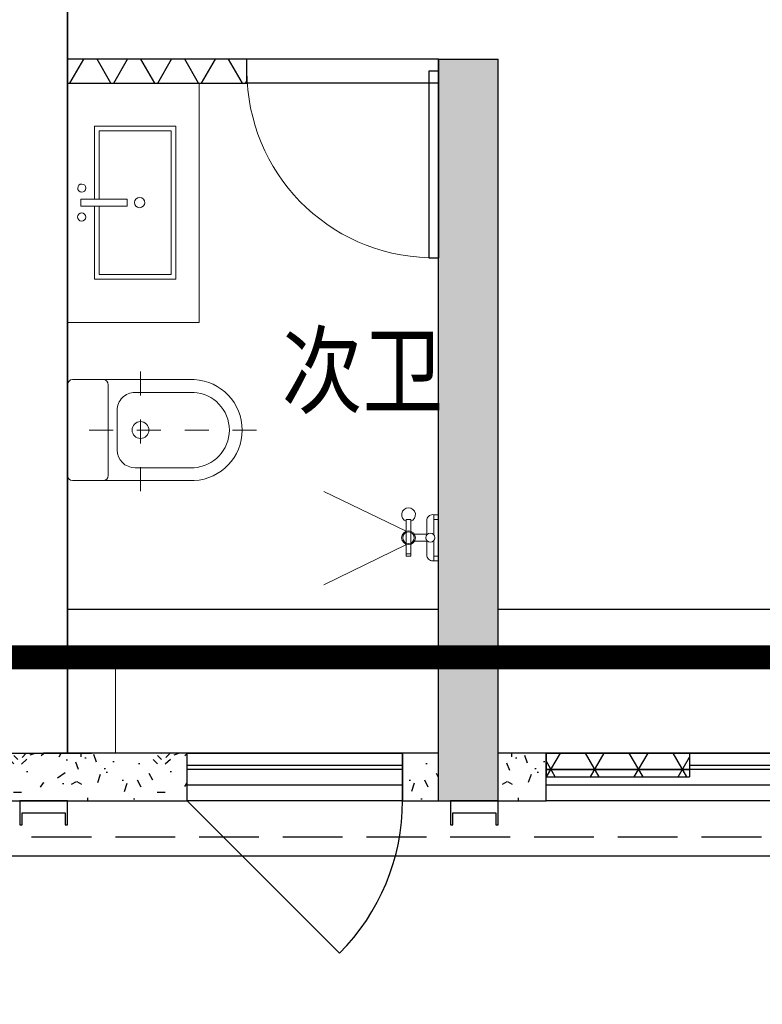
# Model space of a CAD drawing. Extents: x 513769.4 to 513832.9, y -232082 to -232034.4.
# Tile 8 of 17: x 513798.5 to 513801.6, y -232062.7 to -232058.6. Entities that reach past the tile are written whole.
import ezdxf

# ---------------------------------------------------------------- set-up
doc = ezdxf.new("R2010")
doc.units = 0
doc.header["$LTSCALE"] = 1000
for name, pattern in [('3、6#-腰线-标准层$0$DASH', [0.35, 0.25, -0.1]), ('A2户型$1$CACHE2', [0.1875, 0.125, -0.0625]), ('A2户型$1$DASH', [0.35, 0.25, -0.1])]:
    doc.linetypes.add(name, pattern=pattern)
doc.layers.get('0').update_dxf_attribs({"color": 252})
for name, color, linetype in [('3、6#-腰线-标准层$0$板边线', 252, 'Continuous'), ('6#-造型-1F（实施版）金属型材-METAL-S', 253, 'Continuous'), ('6#-造型-深灰色铝合金百叶', 252, 'Continuous'), ('A-ANNO-100-TXT', 252, 'Continuous'), ('A1(a)户型$0$A-PART-S', 252, 'Continuous'), ('A1(a)户型$0$A-PATT-COLU', 252, 'Continuous'), ('A1(a)户型$0$A-WALL-S', 252, 'Continuous'), ('A2户型$1$A-DOOR', 252, 'Continuous'), ('A2户型$1$A-METAL-E', 252, 'Continuous'), ('A2户型$1$A-PART-S', 252, 'Continuous'), ('A2户型$1$A-PATT-COLU', 252, 'Continuous'), ('A2户型$1$A-STR-CONC-B', 252, 'Continuous'), ('A2户型$1$A-STR-CONC-E', 252, 'Continuous'), ('A2户型$1$A-STR-CONC-H', 252, 'A2户型$1$CACHE2'), ('A2户型$1$A-WALL-S', 252, 'Continuous'), ('A2户型$1$A-WINDOW', 252, 'Continuous'), ('看线', 253, 'Continuous')]:
    doc.layers.add(name, color=color, linetype=linetype)
doc.layers.add('A2户型$1$AE-FURN-MOVE', color=252, linetype='Continuous', lineweight=20)
doc.layers.add('面积-计容-住宅-1', color=1, linetype='Continuous', lineweight=0)
doc.styles.get("Standard").update_dxf_attribs({"font": 'TSSDENG.shx', "width": 0.8, "bigfont": 'hztxt.shx'})
pattern_1 = [(0, (0, 0), (0, 158.75), []), (60, (0, 0), (-137.4815328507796, 79.37500000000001), []), (120, (0, 0), (-137.4815328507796, -79.37499999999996), [])]
pattern_2 = [(0, (177, -183), (300, 600), [0, -600]), (0, (-174, -264), (300, 600), [0, -600]), (0, (21, -270), (300, 600), [0, -600]), (0, (234, -93), (300, 600), [0, -600]), (0, (-15, -300), (300, 600), [0, -600]), (0, (294, 285), (300, 600), [0, -600]), (0, (111, 237), (300, 600), [0, -600]), (0, (207, 162), (300, 600), [0, -600]), (0, (-282, 150), (300, 600), [0, -600]), (0, (12, 123), (300, 600), [0, -600]), (0, (-102, -30), (300, 600), [0, -600]), (0, (-96, -255), (300, 600), [0, -600]), (0, (129, -279), (300, 600), [0, -600]), (0, (294, -15), (300, 600), [0, -600]), (0, (-267, -108), (300, 600), [0, -600]), (0, (-216, -6), (300, 600), [0, -600]), (0, (18, -48), (300, 600), [0, -600]), (0, (-66, -135), (300, 600), [0, -600]), (0, (-114, 63), (300, 600), [0, -600]), (0, (-39, 288), (300, 600), [0, -600]), (0, (-243, -234), (300, 600), [0, -600]), (0, (87, 165), (300, 600), [0, -600]), (0, (-192, 174), (300, 600), [0, -600]), (0, (-240, 252), (300, 600), [0, -600]), (130.601294, (257.142858, 97.142856), (-1499.999983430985, 1800.000007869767), [26.341554, -11037.111]), (18.4349488, (214.285716, 108.571428), (1499.99999446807, 599.9999955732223), [27.10524, -3767.6279]), (90, (214.285716, 82.857144), (300.0000000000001, 600), [25.714284, -1174.28565]), (161.565051, (240, 74.285712), (-1500.000007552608, 599.9999552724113), [27.10524, -3767.6279]), (53.1301023, (240, 74.285712), (300.0000005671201, 599.9999997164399), [28.57143, -2971.4285]), (135, (262.857144, -231.42852), (-300.0000362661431, 599.9999593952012), [24.24366, -1672.8126]), (45, (228.571428, -231.42852), (299.999998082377, 599.9999975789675), [24.24366, -1672.8126]), (135, (245.714286, -248.57142), (-300.0000362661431, 599.9999593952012), [24.24366, -1672.8126]), (45, (245.714286, -248.57142), (299.999998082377, 599.9999975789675), [24.24366, -1672.8126]), (116.565051, (-25.71426, 171.428574), (-5.21929867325e-05, 1199.999967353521), [31.943826, -638.8765000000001]), (180, (-39.99995999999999, 199.999998), (-299.9999999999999, 600), [34.285716, -565.71425]), (63.43494880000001, (-88.57139999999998, 171.428574), (2.7161453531e-06, 1199.999994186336), [31.943826, -638.8765000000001]), (116.565051, (-74.2857, 142.857144), (-5.21929867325e-05, 1199.999967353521), [31.943826, -638.8765000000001]), (0, (-74.2857, 142.857144), (300, 600), [34.285716, -565.71425]), (63.43494880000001, (-39.99995999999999, 142.857144), (2.7161453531e-06, 1199.999994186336), [31.943826, -638.8765000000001]), (107.102728, (199.999998, -31.42854000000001), (-899.9999655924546, 3000.000004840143), [38.861346, -16282.9025]), (143.972626, (188.571426, 5.714286), (-5699.99992773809, 4199.999995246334), [38.861346, -8122.02]), (180, (157.142856, 28.57143), (-299.9999999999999, 600), [37.142856, -562.8571]), (36.02737329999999, (88.57142999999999, 5.714286), (5699.999957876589, 4199.999954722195), [38.861346, -8122.02]), (71.56505109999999, (77.142858, -28.5714), (900.0000046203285, 2999.99999483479), [36.140316, -3758.5928]), (107.102728, (88.57142999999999, -65.71428), (-899.9999655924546, 3000.000004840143), [38.861346, -16282.9025]), (143.972626, (120, -88.57139999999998), (-5699.99992773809, 4199.999995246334), [38.861346, -8122.02]), (0, (120, -88.57139999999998), (300, 600), [37.142856, -562.8571]), (36.02737329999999, (157.142856, -88.57139999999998), (5699.999957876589, 4199.999954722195), [38.861346, -8122.02]), (71.56505109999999, (188.571426, -65.71428), (900.0000046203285, 2999.99999483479), [36.140316, -3758.5928]), (150.255118, (205.714284, 248.571426), (-900.0000021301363, 599.9999925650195), [23.03502, -4814.319600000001]), (90, (185.714286, 237.14286), (300.0000000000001, 600), [22.857144, -1177.14275]), (29.7448813, (185.714286, 237.14286), (900.0000005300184, 599.9999971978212), [23.03502, -4814.319600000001]), (116.565051, (65.714286, -177.14286), (-5.21929867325e-05, 1199.999967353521), [31.943826, -638.8765000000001]), (168.690067, (51.428574, -148.5714), (-2700.000002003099, 599.9999849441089), [29.137254, -6089.685500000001]), (41.18592510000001, (0, -162.8571), (7499.999954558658, 6599.999942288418), [30.371844, -12725.802]), (90, (0, -191.42856), (300.0000000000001, 600), [28.57143, -1171.4285]), (138.814074, (22.857144, -211.42854), (-7499.999866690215, 6600.000042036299), [30.371844, -12725.802]), (16.6992442, (22.857144, -211.42854), (9899.99992551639, 2999.999968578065), [29.82945, -12498.5375]), (60.94539590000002, (51.428574, -202.85712), (299.9999992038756, 599.9999946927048), [29.416086, -12325.3395]), (109.983106, (-185.71428, 74.285712), (-1500.00000564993, 4199.999988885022), [33.44200199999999, -14012.1975]), (155.556045, (-197.14284, 105.714288), (-3900.000014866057, 1799.999962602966), [34.522986, -14465.1315]), (24.4439547, (-259.99998, 105.714288), (3900.000001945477, 1799.999991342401), [34.522986, -14465.1315]), (70.0168934, (-271.42854, 74.285712), (1500.000004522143, 4199.999989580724), [33.442002, -14012.1975]), (109.983106, (-259.99998, 42.857142), (-1500.00000564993, 4199.999988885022), [33.44200199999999, -14012.1975]), (160.016893, (-228.57138, 31.42857), (-1500.00000088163, 599.9999726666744), [33.442002, -6989.377500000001]), (19.9831065, (-228.57138, 31.42857), (1499.999991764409, 599.9999990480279), [33.442002, -6989.377500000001]), (70.0168934, (-197.14284, 42.857142), (1500.000004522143, 4199.999989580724), [33.442002, -14012.1975]), (122.005383, (37.142856, 19.999998), (-300.00004026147, 599.9999693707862), [26.954232, -5633.434]), (18.4349488, (-2.85714, 34.285716), (1499.99999446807, 599.9999955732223), [27.10524, -3767.6279]), (90, (-2.85714, 8.571426), (300.0000000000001, 600), [25.714284, -1174.28565]), (161.565051, (22.857144, 0), (-1500.000007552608, 599.9999552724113), [27.10524, -3767.6279]), (54.46232220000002, (22.857144, 0), (2099.999996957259, 2999.999995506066), [24.57807, -10298.2115]), (116.565051, (-137.14284, -125.71428), (-5.21929867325e-05, 1199.999967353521), [31.943826, -638.8765000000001]), (180, (-151.42854, -97.14282), (-299.9999999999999, 600), [31.42857, -568.5714]), (59.03624339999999, (-199.99998, -125.71428), (300.0000009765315, 599.9999970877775), [33.31972799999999, -6963.821999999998]), (120.963756, (-182.85714, -154.28568), (-300.0000409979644, 599.9999724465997), [33.319728, -6963.821999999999]), (0, (-182.85714, -154.28568), (300, 600), [31.42857, -568.5714]), (63.43494880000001, (-151.42854, -154.28568), (2.7161453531e-06, 1199.999994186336), [31.943826, -638.8765000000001])]

# ---------------------------------------------------------------- blocks, each defined once
blk = doc.blocks.new('2新147A2户型$0$6986586658ff3d')
at = {"layer": 'A2户型$1$AE-FURN-MOVE'}
for p, q in [((14.39999992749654, 96.00000000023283), (33.60000000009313, 96.00000000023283)), ((14.39999999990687, 12.69960627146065), (14.4000000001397, 96.00000000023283)), ((-100.8000000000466, 76.8000000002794), (-81.60000000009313, 76.8000000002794)), ((-100.7999999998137, -76.79999999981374), (-100.8000000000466, 76.8000000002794)), ((-81.5999999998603, -76.79999999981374), (-81.60000000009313, 76.8000000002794)), ((-14.39999999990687, 12.69960630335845), (-14.39999999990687, 76.79999996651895)), ((14.4000000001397, 76.8000000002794), (33.60000000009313, 76.8000000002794)), ((-66.25846837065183, 14.39999999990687), (-12.69960628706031, 14.39999999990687)), ((12.69960628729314, 14.4000000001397), (14.4000000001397, 14.4000000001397)), ((-66.258468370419, -14.39999999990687), (-12.69960629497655, -14.39999999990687)), ((-14.39999999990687, -76.79999996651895), (-14.39999999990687, -12.69960630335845)), ((12.69960629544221, -14.39999999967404), (14.4000000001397, -14.39999999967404)), ((14.39999999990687, -95.99999999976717), (14.39999999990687, -12.69960627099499)), ((-100.7999999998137, -67.19999999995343), (-81.60000000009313, -67.20000000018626)), ((-100.7999999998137, -76.79999999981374), (-81.5999999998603, -76.79999999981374)), ((14.4000000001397, -76.7999999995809), (33.5999999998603, -76.7999999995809)), ((14.40000001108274, -95.99999999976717), (33.5999999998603, -95.99999999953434))]:
    blk.add_line(p, q, dxfattribs=at)
for points in [[(-100.7999999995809, 27.15290039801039), (-444.8149358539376, 193.7543856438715)], [(-99.28472210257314, -27.64194762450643), (-444.8149358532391, -197.069886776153)]]:
    blk.add_lwpolyline(points, dxfattribs=at)
for centre, radius in [((-91.1999999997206, 2.328306e-10), 28.79999999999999), ((-91.1999999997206, 2.328306e-10), 23.99999999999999), ((0, 2.328306e-10), 19.2)]:
    blk.add_circle(centre, radius, dxfattribs=at)
for centre, radius, start, end in [((-91.19999999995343, 96.0000000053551), 28.79999999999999, 289.4712206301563, 250.5287793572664), ((9.529881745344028, 72.1051773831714), 24.38607388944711, 78.48005776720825, 168.9000772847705), ((9.529881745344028, -72.10517738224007), 24.38607388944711, 191.0999227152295, 281.5199422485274)]:
    blk.add_arc(centre, radius, start, end, dxfattribs=at)
blk = doc.blocks.new('2新148A2户型$0$A$C44931540')
at = {"layer": 'A2户型$1$AE-FURN-MOVE', "extrusion": (0.001411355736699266, -2.826872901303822e-05, 0.9999990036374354)}
blk.add_lwpolyline([(3.9897237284e-06, 1000.00002311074), (-549.9989004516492, 999.9999792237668), (-549.9989044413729, -4.38869403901e-05), (0, 0)], close=True, dxfattribs=at)
for points, elevation in [([(-112.9724478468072, 513.6677774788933), (-112.9724478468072, 819.2215347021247), (-452.9717705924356, 819.2215075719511), (-452.9717705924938, 179.3611052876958), (-112.9724478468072, 179.3611324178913), (-112.9724478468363, 484.9148896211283)], -0.0014134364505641), ([(-132.9724080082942, 513.6677758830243), (-132.9724080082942, 799.2215331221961), (-432.9718104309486, 799.2215091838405), (-432.9718104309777, 199.3611068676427), (-132.9724080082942, 199.3611308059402), (-132.9724080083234, 484.9148880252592)], -0.001413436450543)]:
    blk.add_lwpolyline(points, dxfattribs=dict(at, elevation=elevation))
at = {"layer": 'A2户型$1$AE-FURN-MOVE', "extrusion": (0.001411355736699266, -2.826872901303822e-05, 0.9999990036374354), "elevation": -0.0014134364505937}
blk.add_lwpolyline([(-249.3888331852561, 484.9148787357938), (-55.40215224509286, 484.9148942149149), (-55.40215224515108, 513.66778207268), (-249.388833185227, 513.6677665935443)], close=True, dxfattribs=at)
at = {"layer": 'A2户型$1$AE-FURN-MOVE'}
for centre, major_axis, ratio, start_param, end_param in [((-59.01222893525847, 559.7095077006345), (0.342412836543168, 17.09543860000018), 0.9999990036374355, -1.550769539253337, 4.732415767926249), ((-301.5959025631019, 499.2913307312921), (0.4280160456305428, 21.36929825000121), 0.9999990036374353, -1.550769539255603, 4.732415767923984), ((-59.72046694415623, 438.9196597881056), (0.342412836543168, 17.09543860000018), 0.9999990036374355, -1.550769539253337, 4.732415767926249)]:
    blk.add_ellipse(centre, major_axis=major_axis, ratio=ratio, start_param=start_param, end_param=end_param, dxfattribs=at)
blk = doc.blocks.new('2新144A2户型$0$69865866586652f-nezb')
at = {"color": 250, "linetype": 'A2户型$1$DASH', "ltscale": 0.2}
for p, q in [((296756.9578622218, 367900.9433866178), (296756.9578622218, 367110.7504130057)), ((296501.2078622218, 367415.7504130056), (297012.7078622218, 367415.7504130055))]:
    blk.add_line(p, q, dxfattribs=at)
for p, q in [((296545.8864336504, 367259.3218415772), (296545.8864336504, 367640.6232263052)), ((296968.0292907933, 367259.3218415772), (296968.0292907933, 367640.6232263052))]:
    blk.add_line(p, q)
at = {"color": 250}
blk.add_lwpolyline([(296599.457862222, 367640.6232263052), (296599.4578622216, 367392.9732391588, 0.4142135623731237), (296674.4578622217, 367317.9732391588), (296839.4578622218, 367317.9732391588, 0.4142135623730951), (296914.4578622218, 367392.9732391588), (296914.457862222, 367640.6232263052)], format="xyb", dxfattribs=at)
blk.add_lwpolyline([(296545.8864336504, 367259.3218415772, -0.4142135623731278), (296567.3150050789, 367280.7504130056), (296946.6007193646, 367280.7504130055, -0.4142135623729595), (296968.0292907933, 367259.3218415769), (296968.0292907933, 367132.1789844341, -0.4142135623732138), (296946.6007193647, 367110.7504130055), (296567.3150050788, 367110.7504130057, -0.4142135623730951), (296545.8864336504, 367132.1789844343)], format="xyb", close=True)
blk.add_circle((296756.9578622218, 367415.7504130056), 35.15279190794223, dxfattribs=at)
blk.add_arc((296756.9578622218, 367629.3797336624), 211.3706793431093, 3.049187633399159, 176.9508123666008)
blk.add_arc((296756.9578622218, 367629.3797336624), 157.7992507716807, 3.049187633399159, 176.9508123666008, dxfattribs=at)
blk = doc.blocks.new('2新139A2户型$0$$DorLib2D$00000114')
at = {"color": 0}
blk.add_line((0.4999999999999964, 3.6e-15), (-0.2071067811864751, 0.7071067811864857), dxfattribs=at)
blk.add_arc((0.5000000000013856, -1.1546e-12), 1.000000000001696, 135, 180, dxfattribs=at)
blk = doc.blocks.new('2新142A2户型$0$$TCHSYS$WIN2D')
for p, q in [((-0.5, 0.5), (0.5, 0.5)), ((-0.5, 0.5), (-0.4999999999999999, -0.5)), ((0.5, 0.5), (0.4999999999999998, -0.5)), ((0.5, 0.1666666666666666), (-0.5, 0.1666666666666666)), ((0.5, -0.1666666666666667), (-0.5, -0.1666666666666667)), ((-0.4999999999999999, -0.5), (0.5, -0.5))]:
    blk.add_line(p, q)
blk = doc.blocks.new('2新137A2户型$0$$DorLib2D$00000001')
for p, q in [((0.45, 0.9750000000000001), (0.5000000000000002, 0.9750000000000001)), ((0.45, 0), (0.45, 0.9750000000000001)), ((0.5, 0), (0.5, 0.9750000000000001)), ((0.5, 0), (0.45, 0))]:
    blk.add_line(p, q)
at = {"lineweight": 13}
blk.add_arc((0.475, 0), 0.975, 91.4692835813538, 180, dxfattribs=at)
blk = doc.blocks.new('2新135A2户型')
at = {"layer": 'A2户型$1$A-PATT-COLU'}
h = blk.add_hatch(dxfattribs=at)
h.set_pattern_fill('NET3', color=256, scale=50, style=0)
h.set_pattern_definition(pattern_1)
h.paths.add_polyline_path([(-60462.02439775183, 165602.2368230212), (-59712.02440485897, 165602.2369047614), (-59712.02441575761, 165702.2369047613), (-60462.02440166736, 165702.2368230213)])
for points in [[(-58912.02434097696, 165602.2370082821), (-58662.02434097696, 165602.2370082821), (-58662.02434097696, 165702.2359415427), (-58912.02434097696, 165702.2359415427)], [(-58912.02434097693, 162702.2359415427), (-58662.02434097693, 162702.2359415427), (-58662.02434097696, 165602.2370082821), (-58912.02434097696, 165602.2370082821)], [(-58662.02434097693, 162602.2359415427), (-58662.02434097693, 162702.2359415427), (-58912.02434097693, 162702.2359415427), (-58912.02434097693, 162602.2359415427)]]:
    blk.add_hatch(color=256, dxfattribs=at).paths.add_polyline_path(points)
h = blk.add_hatch(dxfattribs=at)
h.set_pattern_fill('加气混凝土', color=256, scale=50, style=0)
h.set_pattern_definition(pattern_2)
h.paths.add_polyline_path([(-60762.02428420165, 162802.2359415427), (-60762.02428420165, 162602.2359415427), (-60562.02428420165, 162602.2359415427), (-60562.02428420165, 162802.2359415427)])
h = blk.add_hatch(dxfattribs=at)
h.set_pattern_fill('加气混凝土', color=256, scale=50, style=0)
h.set_pattern_definition(pattern_2)
h.paths.add_polyline_path([(-60562.02428420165, 162602.2359415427), (-59962.02434097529, 162602.2359415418), (-59962.02434097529, 162802.2359415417), (-60562.02428420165, 162802.2359415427)])
h = blk.add_hatch(dxfattribs=at)
h.set_pattern_fill('加气混凝土', color=256, scale=50, style=0)
h.set_pattern_definition(pattern_2)
h.paths.add_polyline_path([(-58912.02434099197, 162802.2359415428), (-59062.02434097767, 162802.2359415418), (-59062.02434097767, 162602.2359415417), (-58912.02434099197, 162602.2359415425)])
h = blk.add_hatch(dxfattribs=at)
h.set_pattern_fill('加气混凝土', color=256, scale=50, style=0)
h.set_pattern_definition(pattern_2)
h.paths.add_polyline_path([(-58662.0243409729, 162602.2359415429), (-58462.02426095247, 162602.2359415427), (-58462.02426095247, 162802.2359415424), (-58662.0243409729, 162802.2359415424)])
h = blk.add_hatch(dxfattribs=at)
h.set_pattern_fill('NET3', color=256, scale=50, style=0)
h.set_pattern_definition(pattern_1)
h.paths.add_polyline_path([(-58462.02434097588, 162702.235934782), (-57862.02434097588, 162702.235934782), (-57862.02434097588, 162802.235934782), (-58462.02434097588, 162802.235934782)])
at = {"layer": 'A2户型$1$A-DOOR'}
for p, q in [((-58912.02441575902, 165702.2369919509, 1.367761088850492), (-59712.02441575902, 165702.2369047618, 1.367761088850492)), ((-58912.02440486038, 165602.2369919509, 1.367761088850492), (-59712.02440486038, 165602.2369047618, 1.367761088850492))]:
    blk.add_line(p, q, dxfattribs=at)
at = {"layer": 'A2户型$1$A-METAL-E'}
for points in [[(-59962.02434097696, 162802.2359415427), (-59062.02434097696, 162802.2359415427)], [(-57862.02434097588, 162802.235934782), (-56062.02426527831, 162802.2360169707)], [(-59962.02434097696, 162752.2359415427), (-59062.02434097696, 162752.2359415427)], [(-57862.02433881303, 162752.235934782), (-56062.02426311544, 162752.2360169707)]]:
    blk.add_lwpolyline(points, dxfattribs=at)
at = {"layer": 'A2户型$1$A-PART-S'}
for p, q in [((-60762.02428420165, 162802.2359415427), (-60562.02428420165, 162802.2359415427)), ((-59962.02434097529, 162802.2359415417), (-60562.02428420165, 162802.2359415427)), ((-59962.02434097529, 162602.2359415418), (-59962.02434097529, 162802.2359415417)), ((-58912.02434099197, 162802.2359415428), (-59062.02434097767, 162802.2359415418)), ((-59062.02434097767, 162802.2359415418), (-59062.02434097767, 162602.2359415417)), ((-58462.02426095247, 162802.2359415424), (-58662.0243409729, 162802.2359415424)), ((-58462.02426095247, 162602.2359415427), (-58462.02426095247, 162802.2359415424)), ((-60762.02428420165, 162602.2359415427), (-60562.02428420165, 162602.2359415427)), ((-60562.02428420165, 162602.2359415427), (-59962.02434097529, 162602.2359415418)), ((-59062.02434097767, 162602.2359415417), (-58912.02434099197, 162602.2359415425)), ((-58662.0243409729, 162602.2359415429), (-58462.02426095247, 162602.2359415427))]:
    blk.add_line(p, q, dxfattribs=at)
at = {"layer": 'A2户型$1$A-STR-CONC-B'}
for p, q in [((-58912.02434097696, 165602.2370082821), (-58912.02434097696, 165702.2359415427)), ((-58912.02434097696, 165702.2359415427), (-58662.02434097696, 165702.2359415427)), ((-58662.02434097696, 165602.2370082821), (-58662.02434097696, 165702.2359415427)), ((-58912.02434097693, 162702.2359415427), (-58912.02434097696, 165602.2370082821)), ((-58662.02434097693, 162702.2359415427), (-58662.02434097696, 165602.2370082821)), ((-58912.02434097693, 162602.2359415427), (-58912.02434097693, 162702.2359415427)), ((-58662.02434097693, 162602.2359415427), (-58662.02434097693, 162702.2359415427)), ((-58912.02434097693, 162602.2359415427), (-58662.02434097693, 162602.2359415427))]:
    blk.add_line(p, q, dxfattribs=at)
at = {"layer": 'A2户型$1$A-STR-CONC-E'}
for points in [[(-58912.02434097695, 163402.2359415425), (-60462.02434097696, 163402.2359415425)], [(-55962.0242869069, 163402.2359458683), (-58662.02434097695, 163402.2359415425)]]:
    blk.add_lwpolyline(points, dxfattribs=at)
at = {"layer": 'A2户型$1$A-STR-CONC-H', "linetype": 'A2户型$1$DASH'}
for points in [[(-58912.02434097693, 163202.2359415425), (-60462.02434097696, 163202.2359415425)], [(-55962.0242869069, 163202.2359458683), (-58662.02434097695, 163202.2359415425)]]:
    blk.add_lwpolyline(points, dxfattribs=at)
at = {"layer": 'A2户型$1$A-WALL-S'}
for p, q in [((-60462.02446040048, 167202.2341420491), (-60462.02439775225, 165602.2368160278)), ((-59712.02441575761, 165702.2369047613), (-60462.02440166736, 165702.2368230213)), ((-59712.02440485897, 165602.2369047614), (-59712.02441575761, 165702.2369047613)), ((-58912.02434098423, 165702.2369919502), (-58912.02434098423, 165602.2369919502)), ((-60462.02439775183, 165602.2368230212), (-59712.02440485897, 165602.2369047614)), ((-60462.02439775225, 165602.2368160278), (-60462.02428811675, 162802.2359415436)), ((-58462.02434097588, 162802.235934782), (-57862.02434097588, 162802.235934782)), ((-58462.02434097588, 162802.235934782), (-58462.02434097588, 162702.235934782)), ((-57862.02434097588, 162802.235934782), (-57862.02434097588, 162702.235934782)), ((-58462.02434097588, 162702.235934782), (-57862.02434097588, 162702.235934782))]:
    blk.add_line(p, q, dxfattribs=at)
at = {"layer": 'A2户型$1$AE-FURN-MOVE', "elevation": -0.0240868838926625}
blk.add_lwpolyline([(-60262.17729957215, 162802.1616032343), (-60462.02434097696, 162802.1616032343), (-60462.02434097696, 163202.2359415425), (-60262.17729957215, 163202.2359415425)], close=True, dxfattribs=at)
at = {"extrusion": (0, 0, -1), "xscale": -1, "zscale": -1, "rotation": 180}
blk.add_blockref('2新148A2户型$0$A$C44931540', (60462.17793613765, 165602.2368236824), dxfattribs=at)
at = {"layer": 'A2户型$1$A-DOOR', "xscale": -800, "yscale": 800, "zscale": 100, "rotation": 180.0000062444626}
blk.add_blockref('2新137A2户型$0$$DorLib2D$00000001', (-59312.0244103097, 165652.2369483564), dxfattribs=at)
at = {"layer": 'A2户型$1$A-WINDOW', "yscale": -200, "zscale": 200}
for p, xscale in [((-59512.02434097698, 162702.2359415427), -900), ((-57262.0242609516, 162702.2359415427), -2400)]:
    blk.add_blockref('2新142A2户型$0$$TCHSYS$WIN2D', p, dxfattribs=dict(at, xscale=xscale))
at = {"layer": 'A2户型$1$A-WINDOW', "linetype": 'A2户型$1$CACHE2', "xscale": 900, "yscale": 900, "zscale": -900, "rotation": 180}
blk.add_blockref('2新139A2户型$0$$DorLib2D$00000114', (-59512.02434097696, 162602.2359415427), dxfattribs=at)
at = {"layer": 'A2户型$1$AE-FURN-MOVE', "extrusion": (0, 0, -1), "zscale": -0.9999999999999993, "rotation": 90.00000444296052}
blk.add_blockref('2新144A2户型$0$69865866586652f-nezb', (427572.9511311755, -132604.6922804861), dxfattribs=at)
at = {"layer": 'A2户型$1$AE-FURN-MOVE', "extrusion": (-2.827976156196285e-05, -4.507569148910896e-07, -0.999999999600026), "xscale": -1, "zscale": -1}
blk.add_blockref('2新147A2户型$0$6986586658ff3d', (58945.62427860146, 163702.2359483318, 1.592271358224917), dxfattribs=at)
blk = doc.blocks.new('2新85A1(a)户型')
at = {"layer": 'A1(a)户型$0$A-PATT-COLU'}
h = blk.add_hatch(dxfattribs=at)
h.set_pattern_fill('加气混凝土', color=256, scale=50, style=0)
h.set_pattern_definition(pattern_2)
h.paths.add_polyline_path([(-61012.02434097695, 162802.2359415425), (-61012.02434097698, 162602.2359415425), (-60562.02434097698, 162602.2359415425), (-60562.02434097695, 162802.2359415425)])
h = blk.add_hatch(dxfattribs=at)
h.set_pattern_fill('加气混凝土', color=256, scale=50, style=0)
h.set_pattern_definition(pattern_2)
h.paths.add_polyline_path([(-60562.0243409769, 162802.2359415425), (-60562.02434097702, 162602.2359415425), (-60362.02434097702, 162602.2359415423), (-60362.0243409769, 162802.2359415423)])
at = {"layer": 'A1(a)户型$0$A-PART-S'}
for p, q in [((-61012.02434097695, 162802.2359415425), (-60562.02434097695, 162802.2359415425)), ((-60562.0243409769, 162802.2359415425), (-60362.0243409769, 162802.2359415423)), ((-61012.02434097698, 162602.2359415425), (-60562.02434097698, 162602.2359415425)), ((-60562.02434097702, 162602.2359415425), (-60362.02434097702, 162602.2359415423))]:
    blk.add_line(p, q, dxfattribs=at)
at = {"layer": 'A1(a)户型$0$A-WALL-S'}
for p, q in [((-60462.02434097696, 163302.2359415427), (-60462.02434097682, 167202.2341420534)), ((-60462.02434097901, 162802.2359415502), (-60462.02434097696, 163302.2359415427))]:
    blk.add_line(p, q, dxfattribs=at)
blk = doc.blocks.new('2新156a-A$C52842E96')
at = {"layer": '6#-造型-深灰色铝合金百叶'}
blk.add_lwpolyline([(0, 0), (0, -100), (10, -100), (10, -50), (190, -50), (190, -100), (200, -100), (200, -1.45519e-11), (0, -1.45519e-11)], dxfattribs=at)
blk = doc.blocks.new('2新79A$C4C87463F')
at = {"layer": '3、6#-腰线-标准层$0$板边线', "color": 8, "linetype": '3、6#-腰线-标准层$0$DASH'}
blk.add_lwpolyline([(23199.75812437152, 17649.94702128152), (-50.10454594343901, 17649.94702128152, 0.4142135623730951), (-250.104545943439, 17449.94702128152), (-250.104545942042, 4149.947021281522, 0.4142135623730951), (-50.10454594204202, 3949.947021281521), (7349.67688982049, 3949.947021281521), (7349.67688982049, 1349.810245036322, 0.4142135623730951), (7549.67688982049, 1149.810245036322), (21199.84726397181, 1150.007137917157)], format="xyb", dxfattribs=at)
at = {"layer": '6#-造型-1F（实施版）金属型材-METAL-S'}
blk.add_lwpolyline([(23199.75812437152, 17729.94702128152), (-50.10454594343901, 17729.94702128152, 0.4142135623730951), (-330.104545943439, 17449.94702128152), (-330.104545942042, 4149.947021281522, 0.4142135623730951), (-50.10454594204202, 3869.947021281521), (7269.67688982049, 3869.947021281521), (7269.67688982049, 1349.810245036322, 0.4142135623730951), (7549.67688982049, 1069.810245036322), (21199.84841790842, 1070.007137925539)], format="xyb", dxfattribs=at)
at = {"layer": '看线'}
for p in [(16600, 1299.941880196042), (18400, 1299.941880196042)]:
    blk.add_blockref('2新156a-A$C52842E96', p, dxfattribs=at)

msp = doc.modelspace()

# ---------------------------------------------------------------- linework, layer by layer
at = {"layer": '面积-计容-住宅-1', "const_width": 0.1}
msp.add_lwpolyline([(513786.8304884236, -232046.2340825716), (513794.6304894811, -232046.2340825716), (513794.6304911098, -232048.0340845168), (513798.9304883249, -232048.0340845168), (513798.9304883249, -232046.2340825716), (513802.5304884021, -232046.2340825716), (513802.5304884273, -232047.6340831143), (513805.5304884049, -232047.6340831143), (513805.5304884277, -232048.0340829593), (513813.230488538, -232048.0340832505), (513813.230488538, -232046.2340831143), (513814.9304884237, -232046.2340831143), (513814.930488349, -232052.7340825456), (513808.8304895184, -232052.7340812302), (513808.8304895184, -232055.1340813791), (513811.2304901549, -232055.1340825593), (513811.2304883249, -232057.0340825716), (513813.3304883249, -232057.0340825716), (513813.3304883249, -232062.6340825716), (513806.8304883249, -232062.6340825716), (513806.8304884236, -232061.4340813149), (513803.8304883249, -232061.4340813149), (513803.8304883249, -232061.2340807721), (513790.2304883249, -232061.2340807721)], dxfattribs=at)

# ---------------------------------------------------------------- block references
at = {"xscale": 0.001, "yscale": 0.001, "zscale": 0.001}
for name, p in [('2新85A1(a)户型', (513859.1925127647, -232224.4363172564)), ('2新135A2户型', (513859.1925127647, -232224.4363172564)), ('2新79A$C4C87463F', (513781.9305929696, -232063.1340283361))]:
    msp.add_blockref(name, p, dxfattribs=at)

# ---------------------------------------------------------------- texts
at = {"layer": 'A-ANNO-100-TXT'}
msp.add_text('次卫', height=0.3375886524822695, dxfattribs=at).set_placement((513799.6256499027, -232060.2160046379, 0.0004461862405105))

doc.saveas('drawing.dxf')
